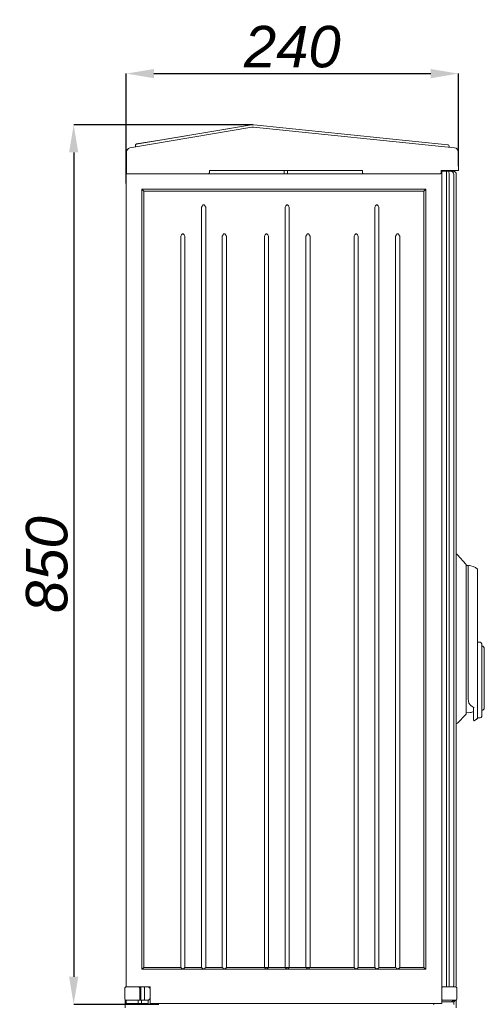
# Model space of a CAD drawing. Header units: millimetres. Extents: x -4580 to -1163, y 355 to 3010.
# Tile 27 of 30: x -3781 to -3445, y 2119 to 2831. Entities that reach past the tile are written whole.
import ezdxf

# ---------------------------------------------------------------- set-up
doc = ezdxf.new("R2010")
doc.units = ezdxf.units.MM
doc.layers.add('kontur', color=7, linetype='Continuous')
doc.layers.add('wymiary', color=7, linetype='Continuous', lineweight=0)
doc.styles.add('style1', font='ariali.ttf', dxfattribs={"height": 30})
doc.dimstyles.new('aaa', dxfattribs={"dimtxt": 30, "dimasz": 20, "dimexe": 0, "dimexo": 0, "dimgap": 4, "dimtad": 1, "dimdec": 0, "dimzin": 9, "dimdsep": 46, "dimtxsty": 'style1', "dimcen": 0.09, "dimclrt": 256, "dimadec": 0, "dimazin": 1, "dimtfac": 1, "dimtdec": 0, "dimtmove": 0, "dimatfit": 0, "dimfxl": 1, "dimtolj": 1, "dimtzin": 0, "dimarcsym": 0})

# ---------------------------------------------------------------- blocks, each defined once
blk = doc.blocks.new('*D35')
at = {"layer": 'Defpoints', "color": 0}
for p in [(-3612.45, 2754.62), (-3741.75, 2118.49), (-3680.24, 2118.49)]:
    blk.add_point(p, dxfattribs=at)
at = {"layer": 'wymiary', "color": 0, "lineweight": -2}
for p, q in [((-3612.45, 2754.62), (-3741.75, 2754.62)), ((-3741.75, 2734.62), (-3741.75, 2138.49)), ((-3680.24, 2118.49), (-3741.75, 2118.49))]:
    blk.add_line(p, q, dxfattribs=at)
at = {"layer": 'wymiary', "color": 0}
for points in [[(-3738.42, 2734.62), (-3745.08, 2734.62), (-3741.75, 2754.62)], [(-3745.08, 2138.49), (-3738.42, 2138.49), (-3741.75, 2118.49)]]:
    blk.add_solid(points, dxfattribs=at)
at = {"layer": 'wymiary', "lineweight": 0, "insert": (-3761.08, 2436.56), "char_height": 30, "attachment_point": 5, "rotation": 90, "style": 'style1'}
blk.add_mtext('\\A1;850', dxfattribs=at)
blk = doc.blocks.new('*D36')
at = {"layer": 'Defpoints', "color": 0}
for p in [(-3463.71, 2791.62), (-3463.71, 2724.58), (-3703.71, 2712.08)]:
    blk.add_point(p, dxfattribs=at)
at = {"layer": 'wymiary', "color": 0, "lineweight": -2}
for p, q in [((-3703.71, 2712.08), (-3703.71, 2791.62)), ((-3683.71, 2791.62), (-3483.71, 2791.62)), ((-3463.71, 2724.58), (-3463.71, 2791.62))]:
    blk.add_line(p, q, dxfattribs=at)
at = {"layer": 'wymiary', "color": 0}
for points in [[(-3683.71, 2794.96), (-3683.71, 2788.29), (-3703.71, 2791.62)], [(-3483.71, 2788.29), (-3483.71, 2794.96), (-3463.71, 2791.62)]]:
    blk.add_solid(points, dxfattribs=at)
at = {"layer": 'wymiary', "lineweight": 0, "insert": (-3583.71, 2810.94), "char_height": 30, "attachment_point": 5, "style": 'style1'}
blk.add_mtext('\\A1;240', dxfattribs=at)

msp = doc.modelspace()

# ---------------------------------------------------------------- linework, layer by layer
at = {"lineweight": 0}
for p, q in [((-3696.59, 2740.64), (-3613.28, 2754.5)), ((-3471.35, 2740.24), (-3611.61, 2754.59))]:
    msp.add_line(p, q, dxfattribs=at)
at = {"layer": 'kontur', "color": 7, "lineweight": 0}
for p, q in [((-3701.23, 2737.9), (-3612.89, 2752.9)), ((-3613.28, 2754.5), (-3674.96, 2744.24)), ((-3611.81, 2752.96), (-3466.45, 2737.97)), ((-3674.96, 2744.24), (-3696.23, 2740.8)), ((-3703.69, 2719.24), (-3703.55, 2735.01)), ((-3701.26, 2737.9), (-3701.23, 2737.9)), ((-3696.98, 2740.13), (-3697.06, 2739.81)), ((-3697.06, 2739.81), (-3697.05, 2739.41)), ((-3697.05, 2739.41), (-3697.02, 2739.28)), ((-3697.02, 2739.28), (-3696.94, 2738.94)), ((-3696.83, 2740.41), (-3696.98, 2740.13)), ((-3696.59, 2740.64), (-3696.83, 2740.41)), ((-3696.23, 2740.8), (-3696.59, 2740.64)), ((-3470.96, 2740.11), (-3471.35, 2740.24)), ((-3470.68, 2739.87), (-3470.96, 2740.11)), ((-3470.49, 2739.56), (-3470.68, 2739.87)), ((-3470.39, 2739.14), (-3470.49, 2739.56)), ((-3470.44, 2738.47), (-3470.4, 2738.81)), ((-3470.4, 2738.81), (-3470.39, 2739.14)), ((-3466.45, 2737.97), (-3466.43, 2737.96)), ((-3463.8, 2735.01), (-3463.68, 2721.49)), ((-3703.67, 2721.49), (-3703.68, 2719.98)), ((-3643.69, 2721.49), (-3643.7, 2719.98)), ((-3643.69, 2721.49), (-3533.06, 2721.49)), ((-3589.53, 2719.24), (-3589.53, 2721.49)), ((-3587.28, 2719.24), (-3587.28, 2721.49)), ((-3533.06, 2721.49), (-3533.05, 2719.98)), ((-3476.06, 2721.49), (-3476.08, 2719.98)), ((-3475.59, 2721.1), (-3476.07, 2721.1)), ((-3476.06, 2721.49), (-3466.69, 2721.49)), ((-3472.37, 2721.07), (-3475.59, 2721.1)), ((-3475.59, 2131.24), (-3475.59, 2721.1)), ((-3473.84, 2721.49), (-3473.84, 2721.08)), ((-3472.37, 2131.24), (-3472.37, 2721.07)), ((-3472.37, 2721.07), (-3472.37, 2721.07)), ((-3472.37, 2131.24), (-3472.37, 2721.07)), ((-3470.65, 2721.05), (-3472.37, 2721.07)), ((-3469.32, 2721.04), (-3470.65, 2721.05)), ((-3470.65, 2721.05), (-3470.65, 2721.05)), ((-3470.65, 2721.05), (-3470.6, 2721)), ((-3470.6, 2721), (-3470.55, 2720.71)), ((-3470.55, 2720.71), (-3470.5, 2720.21)), ((-3470.5, 2720.21), (-3470.47, 2719.55)), ((-3467.49, 2721.03), (-3469.32, 2721.04)), ((-3469.32, 2721.04), (-3469.32, 2721.04)), ((-3467.84, 2721.03), (-3467.84, 2721.49)), ((-3467.44, 2721.02), (-3467, 2720.98)), ((-3467, 2720.98), (-3466.59, 2720.85)), ((-3466.1, 2721.5), (-3466.69, 2721.5)), ((-3466.69, 2721.49), (-3463.71, 2721.49)), ((-3466.59, 2720.85), (-3466.2, 2720.64)), ((-3466.2, 2720.64), (-3465.86, 2720.36)), ((-3465.54, 2721.51), (-3466.1, 2721.5)), ((-3465.86, 2720.36), (-3465.59, 2720.02)), ((-3465.02, 2721.51), (-3465.54, 2721.51)), ((-3464.57, 2721.5), (-3465.02, 2721.51)), ((-3464.19, 2721.5), (-3464.57, 2721.5)), ((-3463.91, 2721.5), (-3464.19, 2721.5)), ((-3463.74, 2721.49), (-3463.91, 2721.5)), ((-3463.68, 2721.49), (-3463.74, 2721.49)), ((-3463.71, 2721.49), (-3463.68, 2721.49)), ((-3463.68, 2721.49), (-3463.68, 2721.49)), ((-3703.69, 2719.24), (-3703.71, 2719.24)), ((-3703.71, 2719.24), (-3703.71, 2131.24)), ((-3703.69, 2719.24), (-3703.68, 2719.98)), ((-3700.69, 2719.24), (-3703.69, 2719.24)), ((-3703.69, 2719.24), (-3703.63, 2719.24)), ((-3703.63, 2719.24), (-3703.46, 2719.24)), ((-3703.46, 2719.24), (-3703.19, 2719.24)), ((-3703.19, 2719.24), (-3702.81, 2719.24)), ((-3702.81, 2719.24), (-3702.36, 2719.24)), ((-3702.36, 2719.24), (-3701.84, 2719.24)), ((-3701.84, 2719.24), (-3701.28, 2719.24)), ((-3701.28, 2719.24), (-3700.69, 2719.24)), ((-3700.68, 2719.24), (-3700.69, 2719.24)), ((-3476.83, 2719.24), (-3700.69, 2719.24)), ((-3644.45, 2719.24), (-3644.31, 2719.25)), ((-3644.31, 2719.25), (-3644.17, 2719.29)), ((-3644.17, 2719.29), (-3644.04, 2719.36)), ((-3644.04, 2719.36), (-3643.93, 2719.45)), ((-3643.93, 2719.45), (-3643.83, 2719.57)), ((-3643.83, 2719.57), (-3643.76, 2719.69)), ((-3643.76, 2719.69), (-3643.72, 2719.83)), ((-3643.72, 2719.83), (-3643.7, 2719.98)), ((-3533.05, 2719.98), (-3533.03, 2719.83)), ((-3533.03, 2719.83), (-3532.99, 2719.69)), ((-3532.99, 2719.69), (-3532.92, 2719.57)), ((-3532.92, 2719.57), (-3532.83, 2719.45)), ((-3532.83, 2719.45), (-3532.71, 2719.36)), ((-3532.71, 2719.36), (-3532.59, 2719.29)), ((-3532.59, 2719.29), (-3532.45, 2719.25)), ((-3532.45, 2719.25), (-3532.3, 2719.24)), ((-3476.83, 2719.24), (-3476.68, 2719.25)), ((-3476.68, 2719.25), (-3476.54, 2719.29)), ((-3476.54, 2719.29), (-3476.41, 2719.36)), ((-3476.41, 2719.36), (-3476.3, 2719.45)), ((-3476.3, 2719.45), (-3476.21, 2719.57)), ((-3476.21, 2719.57), (-3476.14, 2719.69)), ((-3476.14, 2719.69), (-3476.09, 2719.83)), ((-3476.09, 2719.83), (-3476.08, 2719.98)), ((-3475.7, 2119.24), (-3475.7, 2719.24)), ((-3470.47, 2719.55), (-3470.47, 2718.8)), ((-3470.47, 2132.3), (-3470.47, 2718.8)), ((-3470.47, 2718.8), (-3470.47, 2718.8)), ((-3467.09, 2132.31), (-3467.09, 2718.79)), ((-3465.59, 2720.02), (-3465.38, 2719.63)), ((-3465.38, 2719.63), (-3465.25, 2719.21)), ((-3465.25, 2719.21), (-3465.21, 2718.78)), ((-3465.21, 2132.32), (-3465.21, 2718.78)), ((-3691.16, 2706.69), (-3692.46, 2707.99)), ((-3692.46, 2707.99), (-3692.46, 2143.99)), ((-3487.34, 2707.99), (-3692.46, 2707.99)), ((-3691.16, 2706.69), (-3691.16, 2145.29)), ((-3691.16, 2706.69), (-3488.64, 2706.69)), ((-3488.64, 2706.69), (-3487.34, 2707.99)), ((-3488.64, 2145.29), (-3488.64, 2706.69)), ((-3487.34, 2143.99), (-3487.34, 2707.99)), ((-3648.76, 2696.11), (-3649.34, 2695.09)), ((-3649.34, 2695.09), (-3649.34, 2145.29)), ((-3648.38, 2696.56), (-3648.76, 2696.11)), ((-3648.12, 2696.69), (-3648.38, 2696.56)), ((-3647.84, 2696.74), (-3648.12, 2696.69)), ((-3647.55, 2696.69), (-3647.84, 2696.74)), ((-3647.3, 2696.56), (-3647.55, 2696.69)), ((-3646.92, 2696.11), (-3647.3, 2696.56)), ((-3646.34, 2695.09), (-3646.92, 2696.11)), ((-3646.34, 2695.09), (-3646.34, 2145.29)), ((-3588.32, 2696.11), (-3588.9, 2695.09)), ((-3588.9, 2695.09), (-3588.9, 2145.29)), ((-3587.94, 2696.56), (-3588.32, 2696.11)), ((-3587.68, 2696.69), (-3587.94, 2696.56)), ((-3587.4, 2696.74), (-3587.68, 2696.69)), ((-3587.11, 2696.69), (-3587.4, 2696.74)), ((-3586.86, 2696.56), (-3587.11, 2696.69)), ((-3586.48, 2696.11), (-3586.86, 2696.56)), ((-3585.9, 2695.09), (-3586.48, 2696.11)), ((-3585.9, 2695.09), (-3585.9, 2145.29)), ((-3523.51, 2696.11), (-3524.09, 2695.09)), ((-3524.09, 2695.09), (-3524.09, 2145.29)), ((-3523.13, 2696.56), (-3523.51, 2696.11)), ((-3522.87, 2696.69), (-3523.13, 2696.56)), ((-3522.59, 2696.74), (-3522.87, 2696.69)), ((-3522.3, 2696.69), (-3522.59, 2696.74)), ((-3522.05, 2696.56), (-3522.3, 2696.69)), ((-3521.67, 2696.11), (-3522.05, 2696.56)), ((-3521.09, 2695.09), (-3521.67, 2696.11)), ((-3521.09, 2695.09), (-3521.09, 2145.29)), ((-3664.34, 2674.09), (-3663.76, 2675.11)), ((-3664.34, 2674.09), (-3664.34, 2145.29)), ((-3663.76, 2675.11), (-3663.38, 2675.56)), ((-3663.38, 2675.56), (-3663.12, 2675.69)), ((-3663.12, 2675.69), (-3662.84, 2675.74)), ((-3662.84, 2675.74), (-3662.55, 2675.69)), ((-3662.55, 2675.69), (-3662.3, 2675.56)), ((-3662.3, 2675.56), (-3661.92, 2675.11)), ((-3661.92, 2675.11), (-3661.34, 2674.09)), ((-3661.34, 2674.09), (-3661.34, 2145.29)), ((-3633.76, 2675.11), (-3634.34, 2674.09)), ((-3634.34, 2674.09), (-3634.34, 2145.29)), ((-3633.38, 2675.56), (-3633.76, 2675.11)), ((-3633.12, 2675.69), (-3633.38, 2675.56)), ((-3632.84, 2675.74), (-3633.12, 2675.69)), ((-3632.55, 2675.69), (-3632.84, 2675.74)), ((-3632.3, 2675.56), (-3632.55, 2675.69)), ((-3631.92, 2675.11), (-3632.3, 2675.56)), ((-3631.34, 2674.09), (-3631.92, 2675.11)), ((-3631.34, 2674.09), (-3631.34, 2145.29)), ((-3603.9, 2674.09), (-3603.32, 2675.11)), ((-3603.9, 2674.09), (-3603.9, 2145.29)), ((-3603.32, 2675.11), (-3602.94, 2675.56)), ((-3602.94, 2675.56), (-3602.68, 2675.69)), ((-3602.68, 2675.69), (-3602.4, 2675.74)), ((-3602.4, 2675.74), (-3602.11, 2675.69)), ((-3602.11, 2675.69), (-3601.86, 2675.56)), ((-3601.86, 2675.56), (-3601.48, 2675.11)), ((-3601.48, 2675.11), (-3600.9, 2674.09)), ((-3600.9, 2674.09), (-3600.9, 2145.29)), ((-3573.32, 2675.11), (-3573.9, 2674.09)), ((-3573.9, 2674.09), (-3573.9, 2145.29)), ((-3572.94, 2675.56), (-3573.32, 2675.11)), ((-3572.68, 2675.69), (-3572.94, 2675.56)), ((-3572.4, 2675.74), (-3572.68, 2675.69)), ((-3572.11, 2675.69), (-3572.4, 2675.74)), ((-3571.86, 2675.56), (-3572.11, 2675.69)), ((-3571.48, 2675.11), (-3571.86, 2675.56)), ((-3570.9, 2674.09), (-3571.48, 2675.11)), ((-3570.9, 2674.09), (-3570.9, 2145.29)), ((-3539.09, 2674.09), (-3538.51, 2675.11)), ((-3539.09, 2674.09), (-3539.09, 2145.29)), ((-3538.51, 2675.11), (-3538.13, 2675.56)), ((-3538.13, 2675.56), (-3537.87, 2675.69)), ((-3537.87, 2675.69), (-3537.59, 2675.74)), ((-3537.59, 2675.74), (-3537.3, 2675.69)), ((-3537.3, 2675.69), (-3537.05, 2675.56)), ((-3537.05, 2675.56), (-3536.67, 2675.11)), ((-3536.67, 2675.11), (-3536.09, 2674.09)), ((-3536.09, 2674.09), (-3536.09, 2145.29)), ((-3508.51, 2675.11), (-3509.09, 2674.09)), ((-3509.09, 2674.09), (-3509.09, 2145.29)), ((-3508.13, 2675.56), (-3508.51, 2675.11)), ((-3507.87, 2675.69), (-3508.13, 2675.56)), ((-3507.59, 2675.74), (-3507.87, 2675.69)), ((-3507.3, 2675.69), (-3507.59, 2675.74)), ((-3507.05, 2675.56), (-3507.3, 2675.69)), ((-3506.67, 2675.11), (-3507.05, 2675.56)), ((-3506.09, 2674.09), (-3506.67, 2675.11)), ((-3506.09, 2674.09), (-3506.09, 2145.29)), ((-3465.21, 2444.15), (-3465.19, 2444.14)), ((-3465.17, 2444.08), (-3465.21, 2444.09)), ((-3465.19, 2444.14), (-3464.9, 2444.05)), ((-3464.89, 2443.93), (-3465.17, 2444.08)), ((-3464.9, 2444.05), (-3464.62, 2443.89)), ((-3464.77, 2443.84), (-3464.89, 2443.93)), ((-3464.73, 2443.8), (-3464.77, 2443.84)), ((-3464.73, 2443.8), (-3464.73, 2443.8)), ((-3464.62, 2443.89), (-3464.39, 2443.68)), ((-3464.39, 2443.68), (-3458.28, 2436.89)), ((-3458.28, 2436.89), (-3458.14, 2436.66)), ((-3458.14, 2436.66), (-3458.09, 2436.39)), ((-3458.09, 2436.39), (-3458.09, 2328.61)), ((-3456.59, 2426.18), (-3456.59, 2435.93)), ((-3454.74, 2435.75), (-3456.59, 2435.93)), ((-3456.12, 2435.86), (-3456.59, 2435.73)), ((-3455.65, 2435.88), (-3456.12, 2435.86)), ((-3452.95, 2435.22), (-3454.74, 2435.75)), ((-3451.37, 2434.41), (-3452.95, 2435.22)), ((-3449.96, 2433.32), (-3451.37, 2434.41)), ((-3449.96, 2433.32), (-3449.91, 2433.27)), ((-3449.91, 2433.27), (-3449.87, 2433.2)), ((-3449.87, 2433.2), (-3449.85, 2433.13)), ((-3449.85, 2433.13), (-3449.84, 2433.05)), ((-3449.84, 2433.05), (-3449.84, 2373.06)), ((-3456.59, 2423.88), (-3456.59, 2426.18)), ((-3456.59, 2345.96), (-3456.59, 2423.83)), ((-3449.84, 2380.43), (-3449.84, 2372.93)), ((-3447.96, 2380.43), (-3449.84, 2380.43)), ((-3446.84, 2379.3), (-3446.84, 2372.93)), ((-3449.84, 2350.61), (-3449.84, 2372.93)), ((-3446.84, 2372.93), (-3446.84, 2350.61)), ((-3444.96, 2332.99), (-3444.96, 2375.74)), ((-3449.84, 2350.24), (-3449.84, 2350.61)), ((-3449.84, 2340.02), (-3449.84, 2350.24)), ((-3446.84, 2350.61), (-3446.84, 2350.06)), ((-3446.84, 2350.06), (-3446.84, 2339.83)), ((-3456.59, 2339.35), (-3456.59, 2345.96)), ((-3456.59, 2339.35), (-3456.43, 2337.87)), ((-3456.43, 2337.87), (-3456.03, 2336.45)), ((-3456.03, 2336.45), (-3455.03, 2334.87)), ((-3449.84, 2338.46), (-3449.84, 2340.02)), ((-3449.84, 2338.46), (-3449.84, 2336.72)), ((-3449.84, 2335.53), (-3449.84, 2336.72)), ((-3446.84, 2339.83), (-3446.84, 2339.05)), ((-3446.84, 2339.05), (-3446.84, 2337.32)), ((-3446.84, 2337.32), (-3446.84, 2335.53)), ((-3458.09, 2328.61), (-3458.15, 2328.33)), ((-3456.59, 2329.43), (-3458.09, 2329.57)), ((-3455.49, 2329.49), (-3456.59, 2329.43)), ((-3456.54, 2329.43), (-3455.41, 2329.56)), ((-3456.54, 2329.43), (-3455.45, 2329.54)), ((-3455.07, 2329.61), (-3455.49, 2329.49)), ((-3455.45, 2329.54), (-3454.65, 2329.63)), ((-3455.41, 2329.56), (-3454.36, 2329.69)), ((-3455.03, 2334.87), (-3453.6, 2333.74)), ((-3454.65, 2329.63), (-3454.5, 2329.67)), ((-3454.36, 2329.69), (-3452.86, 2330.26)), ((-3453.87, 2329.88), (-3452.84, 2330.21)), ((-3453.6, 2333.74), (-3452.84, 2333.41)), ((-3452.84, 2330.21), (-3453.33, 2330.08)), ((-3452.84, 2333.41), (-3452.32, 2333.28)), ((-3452.84, 2332.9), (-3452.8, 2333.05)), ((-3452.84, 2323.98), (-3452.84, 2332.9)), ((-3452.8, 2333.05), (-3452.71, 2333.17)), ((-3452.71, 2333.17), (-3452.61, 2333.24)), ((-3452.61, 2333.24), (-3452.51, 2333.28)), ((-3452.51, 2333.28), (-3452.4, 2333.29)), ((-3452.4, 2333.29), (-3452.32, 2333.28)), ((-3449.84, 2333.18), (-3449.84, 2335.53)), ((-3449.84, 2333.18), (-3449.84, 2325.68)), ((-3449.84, 2333.05), (-3449.84, 2325.55)), ((-3446.84, 2335.53), (-3446.84, 2333.18)), ((-3446.84, 2333.18), (-3446.84, 2326.8)), ((-3464.89, 2321.67), (-3465.33, 2321.58)), ((-3464.4, 2321.99), (-3464.89, 2321.67)), ((-3458.31, 2328.08), (-3464.4, 2321.99)), ((-3458.15, 2328.33), (-3458.31, 2328.08)), ((-3452.63, 2323.66), (-3452.84, 2323.98)), ((-3452.35, 2323.65), (-3452.63, 2323.66)), ((-3452.31, 2323.67), (-3452.35, 2323.65)), ((-3452.3, 2323.67), (-3452.31, 2323.67)), ((-3452.3, 2323.67), (-3449.96, 2325.28)), ((-3452.3, 2323.67), (-3452.3, 2323.67)), ((-3452.3, 2323.67), (-3452.3, 2323.67)), ((-3450.74, 2324.63), (-3450.32, 2325.02)), ((-3450.32, 2325.02), (-3449.93, 2325.54)), ((-3450.32, 2325.02), (-3449.93, 2325.54)), ((-3449.96, 2325.28), (-3449.96, 2325.58)), ((-3449.91, 2325.34), (-3449.96, 2325.28)), ((-3449.96, 2325.28), (-3449.96, 2325.28)), ((-3449.87, 2325.4), (-3449.91, 2325.34)), ((-3449.85, 2325.48), (-3449.87, 2325.4)), ((-3449.84, 2325.55), (-3449.85, 2325.48)), ((-3449.84, 2325.68), (-3447.96, 2325.68)), ((-3691.16, 2145.29), (-3692.46, 2143.99)), ((-3692.46, 2143.99), (-3487.34, 2143.99)), ((-3691.16, 2145.29), (-3664.35, 2145.29)), ((-3664.06, 2144.95), (-3664.34, 2145.29)), ((-3663.81, 2144.63), (-3664.06, 2144.95)), ((-3663.79, 2144.62), (-3663.81, 2144.63)), ((-3663.79, 2144.61), (-3663.79, 2144.62)), ((-3663.78, 2144.61), (-3663.79, 2144.61)), ((-3663.79, 2144.61), (-3663.79, 2144.61)), ((-3663.79, 2144.61), (-3663.79, 2144.61)), ((-3663.79, 2144.61), (-3663.79, 2144.61)), ((-3663.79, 2144.61), (-3663.79, 2144.61)), ((-3663.79, 2144.61), (-3663.79, 2144.61)), ((-3663.79, 2144.61), (-3663.79, 2144.61)), ((-3663.79, 2144.61), (-3663.79, 2144.61)), ((-3663.79, 2144.61), (-3663.79, 2144.61)), ((-3663.79, 2144.61), (-3663.79, 2144.61)), ((-3663.79, 2144.61), (-3663.79, 2144.61)), ((-3663.79, 2144.61), (-3663.79, 2144.61)), ((-3663.78, 2144.6), (-3663.78, 2144.61)), ((-3663.76, 2144.58), (-3663.78, 2144.6)), ((-3663.78, 2144.6), (-3663.78, 2144.6)), ((-3663.74, 2144.56), (-3663.76, 2144.58)), ((-3663.69, 2144.51), (-3663.74, 2144.56)), ((-3663.6, 2144.42), (-3663.69, 2144.51)), ((-3663.43, 2144.3), (-3663.6, 2144.42)), ((-3663.14, 2144.19), (-3663.43, 2144.3)), ((-3662.99, 2144.16), (-3663.14, 2144.19)), ((-3662.84, 2144.15), (-3662.99, 2144.16)), ((-3662.69, 2144.16), (-3662.84, 2144.15)), ((-3662.54, 2144.18), (-3662.69, 2144.16)), ((-3662.26, 2144.3), (-3662.54, 2144.18)), ((-3661.89, 2144.61), (-3662.26, 2144.3)), ((-3661.34, 2145.29), (-3661.89, 2144.61)), ((-3661.33, 2145.29), (-3649.35, 2145.29)), ((-3649.34, 2145.29), (-3648.79, 2144.61)), ((-3648.79, 2144.61), (-3648.43, 2144.3)), ((-3648.43, 2144.3), (-3648.14, 2144.18)), ((-3648.14, 2144.18), (-3647.99, 2144.16)), ((-3647.99, 2144.16), (-3647.84, 2144.15)), ((-3647.84, 2144.15), (-3647.69, 2144.16)), ((-3647.69, 2144.16), (-3647.54, 2144.18)), ((-3647.54, 2144.18), (-3647.26, 2144.3)), ((-3647.26, 2144.3), (-3646.89, 2144.61)), ((-3646.89, 2144.61), (-3646.34, 2145.29)), ((-3646.33, 2145.29), (-3634.35, 2145.29)), ((-3634.34, 2145.29), (-3633.79, 2144.61)), ((-3633.79, 2144.61), (-3633.43, 2144.3)), ((-3633.43, 2144.3), (-3633.16, 2144.19)), ((-3633.16, 2144.19), (-3633, 2144.16)), ((-3633, 2144.16), (-3632.84, 2144.15)), ((-3632.84, 2144.15), (-3632.68, 2144.16)), ((-3632.68, 2144.16), (-3632.52, 2144.19)), ((-3632.52, 2144.19), (-3632.26, 2144.29)), ((-3632.26, 2144.29), (-3631.89, 2144.61)), ((-3631.89, 2144.61), (-3631.57, 2145.01)), ((-3631.57, 2145.01), (-3631.5, 2145.09)), ((-3631.5, 2145.09), (-3631.34, 2145.29)), ((-3631.34, 2145.29), (-3539.1, 2145.29)), ((-3603.62, 2144.95), (-3603.9, 2145.29)), ((-3603.37, 2144.63), (-3603.62, 2144.95)), ((-3603.35, 2144.62), (-3603.37, 2144.63)), ((-3603.35, 2144.61), (-3603.35, 2144.62)), ((-3603.34, 2144.61), (-3603.35, 2144.61)), ((-3603.35, 2144.61), (-3603.35, 2144.61)), ((-3603.35, 2144.61), (-3603.35, 2144.61)), ((-3603.35, 2144.61), (-3603.35, 2144.61)), ((-3603.35, 2144.61), (-3603.35, 2144.61)), ((-3603.35, 2144.61), (-3603.35, 2144.61)), ((-3603.35, 2144.61), (-3603.35, 2144.61)), ((-3603.35, 2144.61), (-3603.35, 2144.61)), ((-3603.35, 2144.61), (-3603.35, 2144.61)), ((-3603.35, 2144.61), (-3603.35, 2144.61)), ((-3603.35, 2144.61), (-3603.35, 2144.61)), ((-3603.35, 2144.61), (-3603.35, 2144.61)), ((-3603.34, 2144.6), (-3603.34, 2144.61)), ((-3603.33, 2144.6), (-3603.34, 2144.6)), ((-3603.32, 2144.58), (-3603.33, 2144.6)), ((-3603.3, 2144.56), (-3603.32, 2144.58)), ((-3603.25, 2144.51), (-3603.3, 2144.56)), ((-3603.16, 2144.42), (-3603.25, 2144.51)), ((-3602.99, 2144.3), (-3603.16, 2144.42)), ((-3602.7, 2144.19), (-3602.99, 2144.3)), ((-3602.55, 2144.16), (-3602.7, 2144.19)), ((-3602.4, 2144.15), (-3602.55, 2144.16)), ((-3602.25, 2144.16), (-3602.4, 2144.15)), ((-3602.1, 2144.18), (-3602.25, 2144.16)), ((-3601.82, 2144.3), (-3602.1, 2144.18)), ((-3601.45, 2144.61), (-3601.82, 2144.3)), ((-3600.9, 2145.29), (-3601.45, 2144.61)), ((-3600.89, 2145.29), (-3588.91, 2145.29)), ((-3588.9, 2145.29), (-3588.35, 2144.61)), ((-3588.35, 2144.61), (-3587.99, 2144.3)), ((-3587.99, 2144.3), (-3587.7, 2144.18)), ((-3587.7, 2144.18), (-3587.55, 2144.16)), ((-3587.55, 2144.16), (-3587.4, 2144.15)), ((-3587.4, 2144.15), (-3587.25, 2144.16)), ((-3587.25, 2144.16), (-3587.1, 2144.18)), ((-3587.1, 2144.18), (-3586.82, 2144.3)), ((-3586.82, 2144.3), (-3586.45, 2144.61)), ((-3586.45, 2144.61), (-3585.9, 2145.29)), ((-3585.89, 2145.29), (-3573.91, 2145.29)), ((-3573.9, 2145.29), (-3573.35, 2144.61)), ((-3573.35, 2144.61), (-3572.99, 2144.3)), ((-3572.99, 2144.3), (-3572.72, 2144.19)), ((-3572.72, 2144.19), (-3572.56, 2144.16)), ((-3572.56, 2144.16), (-3572.4, 2144.15)), ((-3572.4, 2144.15), (-3572.24, 2144.16)), ((-3572.24, 2144.16), (-3572.08, 2144.19)), ((-3572.08, 2144.19), (-3571.82, 2144.29)), ((-3571.82, 2144.29), (-3571.45, 2144.61)), ((-3571.45, 2144.61), (-3571.13, 2145.01)), ((-3571.13, 2145.01), (-3571.06, 2145.09)), ((-3571.06, 2145.09), (-3570.9, 2145.29)), ((-3538.65, 2144.74), (-3539.09, 2145.29)), ((-3538.28, 2144.36), (-3538.65, 2144.74)), ((-3538.03, 2144.22), (-3538.28, 2144.36)), ((-3537.8, 2144.16), (-3538.03, 2144.22)), ((-3537.55, 2144.15), (-3537.8, 2144.16)), ((-3537.26, 2144.19), (-3537.55, 2144.15)), ((-3537.01, 2144.29), (-3537.26, 2144.19)), ((-3536.8, 2144.45), (-3537.01, 2144.29)), ((-3536.43, 2144.87), (-3536.8, 2144.45)), ((-3536.09, 2145.29), (-3536.43, 2144.87)), ((-3536.08, 2145.29), (-3524.09, 2145.29)), ((-3524.09, 2145.29), (-3523.74, 2144.87)), ((-3523.74, 2144.87), (-3523.38, 2144.45)), ((-3523.38, 2144.45), (-3523.16, 2144.29)), ((-3523.16, 2144.29), (-3522.92, 2144.19)), ((-3522.92, 2144.19), (-3522.63, 2144.15)), ((-3522.63, 2144.15), (-3522.37, 2144.16)), ((-3522.37, 2144.16), (-3522.15, 2144.22)), ((-3522.15, 2144.22), (-3521.9, 2144.36)), ((-3521.9, 2144.36), (-3521.53, 2144.74)), ((-3521.53, 2144.74), (-3521.09, 2145.29)), ((-3521.09, 2145.29), (-3509.09, 2145.29)), ((-3509.09, 2145.29), (-3508.74, 2144.87)), ((-3508.74, 2144.87), (-3508.38, 2144.45)), ((-3508.38, 2144.45), (-3508.16, 2144.29)), ((-3508.16, 2144.29), (-3507.92, 2144.19)), ((-3507.92, 2144.19), (-3507.63, 2144.15)), ((-3507.63, 2144.15), (-3507.37, 2144.16)), ((-3507.37, 2144.16), (-3507.15, 2144.22)), ((-3507.15, 2144.22), (-3506.9, 2144.36)), ((-3506.9, 2144.36), (-3506.53, 2144.74)), ((-3506.53, 2144.74), (-3506.09, 2145.29)), ((-3505.39, 2145.27), (-3506.28, 2145.31)), ((-3506.09, 2145.29), (-3488.64, 2145.29)), ((-3504.58, 2145.22), (-3505.39, 2145.27)), ((-3504.01, 2145.18), (-3504.58, 2145.22)), ((-3503.73, 2145.13), (-3504.01, 2145.18)), ((-3503.73, 2145.12), (-3503.73, 2145.13)), ((-3488.64, 2145.29), (-3487.34, 2143.99)), ((-3704.84, 2130.11), (-3704.78, 2130.48)), ((-3704.84, 2122.61), (-3704.84, 2130.11)), ((-3704.78, 2130.48), (-3704.59, 2130.82)), ((-3704.59, 2130.82), (-3704.31, 2131.07)), ((-3704.31, 2131.07), (-3703.96, 2131.21)), ((-3703.96, 2131.21), (-3703.73, 2131.24)), ((-3703.73, 2131.24), (-3703.71, 2131.24)), ((-3703.71, 2131.24), (-3703.71, 2131.24)), ((-3686.46, 2131.24), (-3703.71, 2131.24)), ((-3702.01, 2131.24), (-3703.71, 2131.24)), ((-3696.21, 2131.24), (-3701.84, 2131.24)), ((-3695.09, 2131.24), (-3696.21, 2131.24)), ((-3693.96, 2122.61), (-3693.96, 2130.11)), ((-3693.68, 2131.24), (-3693.59, 2131.22)), ((-3693.59, 2131.22), (-3693.5, 2131.15)), ((-3693.5, 2131.15), (-3693.42, 2131.05)), ((-3693.42, 2131.05), (-3693.35, 2130.91)), ((-3693.35, 2130.91), (-3693.29, 2130.74)), ((-3693.29, 2130.74), (-3693.25, 2130.54)), ((-3693.25, 2130.54), (-3693.22, 2130.33)), ((-3693.22, 2130.33), (-3693.21, 2130.11)), ((-3693.21, 2122.61), (-3693.21, 2130.11)), ((-3692.09, 2131.24), (-3692.09, 2131.24)), ((-3691.06, 2131.24), (-3690.96, 2131.22)), ((-3690.96, 2131.22), (-3690.88, 2131.15)), ((-3690.88, 2131.15), (-3690.8, 2131.05)), ((-3690.8, 2131.05), (-3690.73, 2130.91)), ((-3690.73, 2130.91), (-3690.67, 2130.74)), ((-3690.67, 2130.74), (-3690.62, 2130.54)), ((-3690.62, 2130.54), (-3690.6, 2130.33)), ((-3690.6, 2130.33), (-3690.59, 2130.11)), ((-3690.59, 2122.61), (-3690.59, 2130.11)), ((-3689.09, 2131.24), (-3689.09, 2131.24)), ((-3687.98, 2131.24), (-3687.98, 2131.24)), ((-3687.96, 2131.24), (-3687.96, 2131.24)), ((-3687.92, 2131.24), (-3687.78, 2131.19)), ((-3687.78, 2131.19), (-3687.59, 2131.05)), ((-3687.59, 2131.05), (-3687.21, 2130.75)), ((-3687.21, 2130.75), (-3686.64, 2130.27)), ((-3686.64, 2130.27), (-3686.47, 2130.11)), ((-3686.47, 2130.11), (-3686.46, 2130.11)), ((-3686.46, 2119.24), (-3686.46, 2131.24)), ((-3475.7, 2131.24), (-3474.28, 2131.24)), ((-3474.59, 2131.24), (-3473.46, 2131.24)), ((-3473.46, 2131.24), (-3467.84, 2131.24)), ((-3470.49, 2131.24), (-3470.48, 2131.49)), ((-3470.48, 2131.49), (-3470.47, 2131.88)), ((-3470.47, 2132.3), (-3470.47, 2132.29)), ((-3470.47, 2131.88), (-3470.47, 2132.29)), ((-3467.84, 2131.24), (-3465.96, 2131.24)), ((-3465.95, 2131.24), (-3465.96, 2131.24)), ((-3465.72, 2131.21), (-3465.95, 2131.24)), ((-3465.37, 2131.07), (-3465.72, 2131.21)), ((-3465.44, 2131.09), (-3465.44, 2131.38)), ((-3465.09, 2130.82), (-3465.37, 2131.07)), ((-3464.9, 2130.48), (-3465.09, 2130.82)), ((-3464.84, 2130.11), (-3464.9, 2130.48)), ((-3464.84, 2122.61), (-3464.84, 2130.11)), ((-3704.78, 2122.24), (-3704.84, 2122.61)), ((-3704.59, 2121.91), (-3704.78, 2122.24)), ((-3693.35, 2121.82), (-3693.29, 2121.99)), ((-3693.29, 2121.99), (-3693.25, 2122.18)), ((-3693.25, 2122.18), (-3693.22, 2122.39)), ((-3693.22, 2122.39), (-3693.21, 2122.61)), ((-3690.7, 2121.89), (-3690.65, 2122.05)), ((-3690.65, 2122.05), (-3690.62, 2122.23)), ((-3690.62, 2122.23), (-3690.6, 2122.42)), ((-3690.6, 2122.42), (-3690.59, 2122.61)), ((-3687.21, 2121.97), (-3687.59, 2121.67)), ((-3686.64, 2122.46), (-3687.21, 2121.97)), ((-3686.47, 2122.61), (-3686.64, 2122.46)), ((-3686.46, 2122.61), (-3686.47, 2122.61)), ((-3465.09, 2121.91), (-3464.9, 2122.24)), ((-3464.9, 2122.24), (-3464.84, 2122.61)), ((-3704.31, 2121.66), (-3704.59, 2121.91)), ((-3704.47, 2121.8), (-3704.47, 2116.12)), ((-3703.96, 2121.52), (-3704.31, 2121.66)), ((-3703.73, 2121.49), (-3703.96, 2121.52)), ((-3703.71, 2121.49), (-3703.73, 2121.49)), ((-3703.71, 2119.24), (-3703.71, 2121.49)), ((-3703.71, 2119.24), (-3703.71, 2121.49)), ((-3703.71, 2121.49), (-3701.84, 2121.49)), ((-3702.97, 2119.24), (-3703.71, 2119.24)), ((-3702.97, 2119.24), (-3695.09, 2119.24)), ((-3702.6, 2119.24), (-3702.6, 2118.3)), ((-3701.84, 2121.49), (-3696.21, 2121.49)), ((-3696.21, 2121.49), (-3693.68, 2121.49)), ((-3696.21, 2121.49), (-3695.09, 2121.49)), ((-3695.09, 2119.8), (-3695.09, 2121.49)), ((-3695.09, 2119.24), (-3695.09, 2119.8)), ((-3695.09, 2119.24), (-3692.84, 2119.24)), ((-3693.68, 2121.49), (-3693.59, 2121.51)), ((-3693.68, 2121.49), (-3691.06, 2121.49)), ((-3693.59, 2121.51), (-3693.5, 2121.57)), ((-3693.5, 2121.57), (-3693.42, 2121.68)), ((-3693.42, 2121.68), (-3693.35, 2121.82)), ((-3692.84, 2121.49), (-3692.84, 2119.8)), ((-3692.84, 2119.8), (-3692.84, 2119.24)), ((-3687.98, 2119.24), (-3692.84, 2119.24)), ((-3691.06, 2121.49), (-3690.97, 2121.5)), ((-3691.06, 2121.49), (-3687.92, 2121.49)), ((-3690.97, 2121.5), (-3690.9, 2121.56)), ((-3690.9, 2121.56), (-3690.82, 2121.64)), ((-3690.82, 2121.64), (-3690.76, 2121.75)), ((-3690.76, 2121.75), (-3690.7, 2121.89)), ((-3687.98, 2119.22), (-3687.98, 2121.49)), ((-3687.96, 2121.49), (-3687.96, 2118.49)), ((-3687.78, 2121.54), (-3687.92, 2121.49)), ((-3687.59, 2121.67), (-3687.78, 2121.54)), ((-3475.7, 2119.24), (-3686.46, 2119.24)), ((-3481.71, 2119.24), (-3481.71, 2118.49)), ((-3481.7, 2119.22), (-3481.7, 2119.24)), ((-3473.46, 2121.49), (-3475.7, 2121.49)), ((-3469.17, 2120.44), (-3475.7, 2120.38)), ((-3473.46, 2121.49), (-3474.59, 2121.49)), ((-3467.84, 2121.49), (-3473.46, 2121.49)), ((-3468.91, 2120.46), (-3467.09, 2120.46)), ((-3465.96, 2121.49), (-3467.84, 2121.49)), ((-3467.09, 2121.49), (-3467.09, 2120.46)), ((-3467.09, 2120.46), (-3467.08, 2120.46)), ((-3467.08, 2120.46), (-3466.74, 2120.65)), ((-3467.07, 2120.46), (-3467.07, 2119.46)), ((-3467.07, 2119.46), (-3467.07, 2118.31)), ((-3466.74, 2120.65), (-3466.29, 2120.96)), ((-3466.29, 2120.96), (-3465.79, 2121.47)), ((-3465.96, 2121.49), (-3465.95, 2121.49)), ((-3465.95, 2121.49), (-3465.72, 2121.52)), ((-3465.79, 2121.47), (-3465.75, 2121.53)), ((-3465.72, 2121.52), (-3465.37, 2121.66)), ((-3465.37, 2121.66), (-3465.09, 2121.91)), ((-3465.2, 2116.12), (-3465.2, 2121.81))]:
    msp.add_line(p, q, dxfattribs=at)
for centre, radius, start, end in [((-3612.19, 2749.98), 4.65, 82.82362, 103.5784), ((-3612.19, 2749.98), 3, 82.82362, 103.5784), ((-3700.55, 2734.98), 3, 103.5784, 179.5), ((-3466.8, 2734.98), 3, 0.5, 82.82362), ((-3469.34, 2718.79), 2.25, 0, 89.5), ((-3467.46, 2718.77), 2.25, 0.31463, 89.5), ((-3456.59, 2426.18), 9.75, 90.01585, 98.97137), ((-3447.96, 2379.3), 1.12, 0, 90), ((-3446.84, 2375.74), 1.88, 0, 90), ((-3446.84, 2332.99), 1.88, 270, 0), ((-3447.96, 2326.8), 1.12, 270, 0), ((-3695.09, 2130.11), 1.13, 1.70853, 90), ((-3474.59, 2130.11), 1.13, 90, 171.22415), ((-3469.19, 2132.31), 2.1, 329.40219, 0), ((-3467.31, 2132.32), 2.1, 326.45176, 0.11245), ((-3695.09, 2122.61), 1.13, 270, 4.53887), ((-3474.59, 2122.61), 1.13, 188.77585, 270), ((-3688.73, 2119.22), 0.749, 298.18361, 0), ((-3480.95, 2119.22), 0.749, 180, 241.81639), ((-3469.19, 2122.54), 2.1, 270.5, 330.01834)]:
    msp.add_arc(centre, radius, start, end, dxfattribs=at)

# ---------------------------------------------------------------- dimensions: what is measured, and where the dimension line sits
at = {"layer": 'wymiary', "color": 7, "lineweight": 0}
dim = msp.add_linear_dim(base=(-3463.71, 2791.62), p1=(-3703.71, 2712.08), p2=(-3463.71, 2724.58), dimstyle='aaa', dxfattribs=at)
dim.commit()
dim.dimension.update_dxf_attribs({"geometry": '*D36', "text_midpoint": (-3583.71, 2810.94)})
dim = msp.add_linear_dim(base=(-3741.75, 2118.49), p1=(-3612.45, 2754.62), p2=(-3680.24, 2118.49), angle=90, text='850', dimstyle='aaa', dxfattribs=at)
dim.commit()
dim.dimension.update_dxf_attribs({"geometry": '*D35', "text_midpoint": (-3761.08, 2436.56)})

doc.saveas('drawing.dxf')
